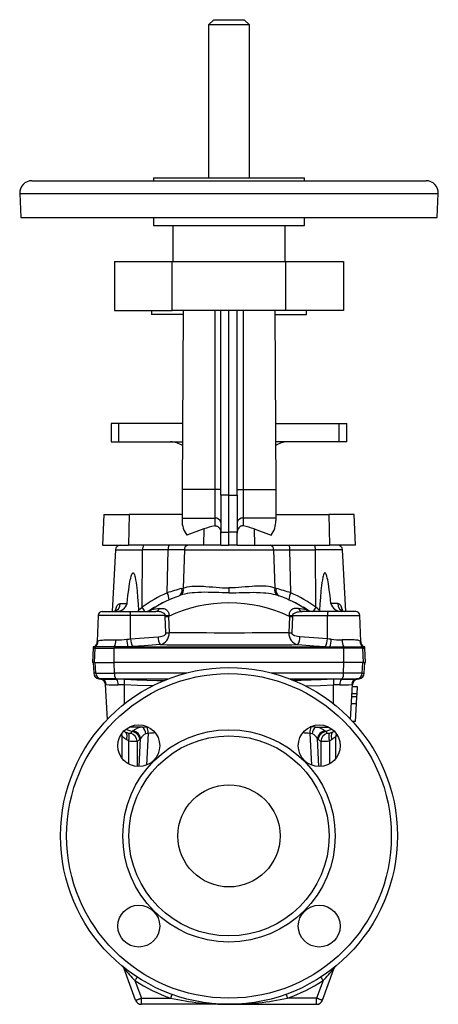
# Model space of a CAD drawing. Extents: x -146 to 626, y -41 to 700.
# Tile 4 of 4: x 421 to 626, y 218 to 700. Entities that reach past the tile are written whole.
import ezdxf

# ---------------------------------------------------------------- set-up
doc = ezdxf.new("R2010")
doc.units = 0
doc.layers.get('0').update_dxf_attribs({"linetype": 'CONTINUOUS'})

msp = doc.modelspace()

# ---------------------------------------------------------------- linework, layer by layer
at = {"color": 7, "linetype": 'CONTINUOUS'}
for p, q in [((515.89, 700.28), (513.39, 697.78)), ((515.89, 700.28), (530.89, 700.28)), ((533.39, 697.78), (530.89, 700.28)), ((513.39, 697.78), (513.39, 622.88)), ((533.39, 697.78), (513.39, 697.78)), ((533.39, 622.88), (533.39, 697.78)), ((486.39, 622.88), (486.39, 621.38)), ((486.39, 622.88), (559.65, 622.88)), ((559.65, 622.88), (560.39, 622.88)), ((560.39, 621.38), (560.39, 622.88)), ((426.89, 621.38), (504.15, 621.38)), ((504.15, 621.38), (619.89, 621.38)), ((420.9, 615.06), (421.51, 603.38)), ((420.9, 615.06), (502.95, 615.06)), ((502.95, 615.06), (625.89, 615.06)), ((625.27, 603.38), (625.89, 615.06)), ((421.51, 603.38), (503.07, 603.38)), ((486.39, 603.38), (486.39, 599.38)), ((503.07, 603.38), (625.27, 603.38)), ((560.39, 599.38), (560.39, 603.38)), ((486.39, 599.38), (559.65, 599.38)), ((495.89, 599.38), (495.89, 581.88)), ((550.89, 581.88), (550.89, 599.38)), ((559.65, 599.38), (560.39, 599.38)), ((467.39, 581.88), (467.39, 557.88)), ((467.39, 581.88), (495.64, 581.88)), ((495.64, 557.88), (495.64, 581.88)), ((495.64, 581.88), (551.15, 581.88)), ((551.15, 557.88), (551.15, 581.88)), ((551.15, 581.88), (579.39, 581.88)), ((579.39, 581.88), (579.39, 557.88)), ((467.39, 557.88), (495.64, 557.88)), ((485.39, 557.88), (485.39, 555.88)), ((500.88, 555.88), (485.39, 555.88)), ((551.15, 557.88), (495.64, 557.88)), ((500.89, 557.88), (500.47, 470.18)), ((516.39, 557.88), (516.39, 470.18)), ((519.39, 467.4), (519.39, 557.88)), ((523.39, 467.32), (523.39, 557.88)), ((527.39, 467.4), (527.39, 557.88)), ((530.39, 557.88), (530.39, 470.18)), ((545.89, 557.88), (546.32, 470.18)), ((545.9, 555.88), (561.39, 555.88)), ((579.39, 557.88), (551.15, 557.88)), ((561.39, 555.88), (561.39, 557.88)), ((465.64, 502.44), (465.64, 493.44)), ((469.48, 502.44), (465.64, 502.44)), ((500.62, 502.44), (469.48, 502.44)), ((469.48, 493.44), (469.48, 502.44)), ((546.16, 502.44), (577.31, 502.44)), ((577.31, 502.44), (581.14, 502.44)), ((577.31, 493.44), (577.31, 502.44)), ((581.14, 493.44), (581.14, 502.44)), ((465.64, 493.44), (469.48, 493.44)), ((469.48, 493.44), (500.58, 493.44)), ((577.31, 493.44), (546.21, 493.44)), ((581.14, 493.44), (577.31, 493.44)), ((516.39, 470.18), (500.47, 470.18)), ((516.39, 470.18), (516.39, 456.04)), ((519.39, 470.18), (516.39, 470.18)), ((527.39, 470.18), (530.39, 470.18)), ((530.39, 470.18), (530.39, 456.04)), ((530.39, 470.18), (546.32, 470.18)), ((519.39, 467.4), (519.39, 449.21)), ((523.39, 467.32), (519.39, 467.4)), ((523.39, 467.32), (527.39, 467.4)), ((523.39, 449.14), (523.39, 467.32)), ((527.39, 467.4), (527.39, 449.21)), ((462.05, 457.88), (461.39, 442.88)), ((462.05, 457.88), (474.48, 457.88)), ((474.48, 457.88), (474.25, 442.88)), ((500.41, 457.88), (474.48, 457.88)), ((500.4, 456.04), (500.39, 454.94)), ((500.4, 456.04), (516.39, 456.04)), ((516.39, 456.04), (516.39, 452.27)), ((546.39, 456.04), (530.39, 456.04)), ((530.39, 456.04), (530.39, 452.27)), ((546.38, 457.88), (572.3, 457.88)), ((546.39, 456.04), (546.39, 454.94)), ((584.74, 457.88), (572.3, 457.88)), ((572.3, 457.88), (572.54, 442.88)), ((585.39, 442.88), (584.74, 457.88)), ((511.02, 450.76), (502.75, 447.74)), ((511.02, 450.76), (510.89, 442.88)), ((519.39, 442.88), (519.39, 449.21)), ((519.39, 449.21), (523.39, 449.14)), ((527.39, 449.21), (523.39, 449.14)), ((523.39, 442.88), (523.39, 449.14)), ((527.39, 442.88), (527.39, 449.21)), ((535.77, 450.76), (544.04, 447.74)), ((535.77, 450.76), (535.89, 442.88)), ((461.39, 442.88), (474.25, 442.88)), ((467.77, 440.51), (466.19, 410.38)), ((467.77, 440.51), (481.09, 440.51)), ((510.89, 442.88), (474.25, 442.88)), ((480.84, 412.44), (481.09, 440.51)), ((493.64, 440.51), (481.09, 440.51)), ((493.11, 419.47), (493.64, 440.51)), ((501.55, 440.51), (501.01, 421.81)), ((501.55, 440.51), (545.24, 440.51)), ((519.39, 442.88), (510.89, 442.88)), ((519.39, 442.88), (523.39, 442.88)), ((527.39, 442.88), (523.39, 442.88)), ((527.39, 442.88), (535.89, 442.88)), ((535.89, 442.88), (572.54, 442.88)), ((545.24, 440.51), (545.77, 421.81)), ((553.67, 419.47), (553.15, 440.51)), ((553.15, 440.51), (565.69, 440.51)), ((565.95, 412.44), (565.69, 440.51)), ((579.02, 440.51), (565.69, 440.51)), ((585.39, 442.88), (572.54, 442.88)), ((580.6, 410.38), (579.02, 440.51)), ((500.22, 421.61), (501.01, 421.81)), ((523.39, 421.88), (523.39, 419.52)), ((546.57, 421.61), (545.77, 421.81)), ((499.58, 418.26), (499.02, 418.06)), ((547.2, 418.26), (547.77, 418.06)), ((461.33, 410.38), (474.69, 410.38)), ((470.16, 414.17), (473.47, 414.17)), ((474.69, 410.38), (487.49, 410.38)), ((572.09, 410.38), (559.3, 410.38)), ((585.46, 410.38), (572.09, 410.38)), ((576.63, 414.17), (573.31, 414.17)), ((459.33, 408.45), (458.88, 395.71)), ((475.11, 408.45), (459.33, 408.45)), ((475.19, 396.9), (475.11, 408.45)), ((492.19, 408.45), (475.11, 408.45)), ((492.19, 407.84), (492.19, 408.45)), ((492.54, 399.8), (492.19, 407.84)), ((493.86, 408.35), (493.78, 407.91)), ((493.78, 407.91), (494.13, 399.87)), ((553.01, 407.91), (552.66, 399.87)), ((552.93, 408.35), (553.01, 407.91)), ((554.25, 399.8), (554.6, 407.84)), ((554.6, 407.84), (554.6, 408.45)), ((554.6, 408.45), (571.68, 408.45)), ((571.59, 396.9), (571.68, 408.45)), ((571.68, 408.45), (587.46, 408.45)), ((587.91, 395.71), (587.46, 408.45)), ((456.89, 392.38), (456.53, 385.38)), ((457.59, 393.07), (456.89, 392.94)), ((456.89, 392.94), (456.89, 392.38)), ((456.89, 392.94), (457.24, 392.94)), ((457.89, 392.38), (456.89, 392.38)), ((457.24, 392.94), (457.31, 392.96)), ((457.24, 392.94), (457.31, 392.95)), ((457.89, 392.94), (457.24, 392.94)), ((457.31, 392.95), (457.32, 392.96)), ((457.53, 385.38), (457.89, 392.38)), ((467.21, 392.94), (457.89, 392.94)), ((457.89, 392.94), (457.89, 392.38)), ((457.89, 392.38), (467.21, 392.38)), ((467.1, 385.38), (467.21, 392.38)), ((473.81, 392.94), (467.21, 392.94)), ((467.21, 392.94), (467.21, 392.38)), ((579.58, 392.38), (467.21, 392.38)), ((473.81, 392.94), (572.98, 392.94)), ((572.98, 392.94), (579.58, 392.94)), ((579.58, 392.94), (588.89, 392.94)), ((579.58, 392.94), (579.58, 392.38)), ((588.89, 392.38), (579.58, 392.38)), ((579.69, 385.38), (579.58, 392.38)), ((588.89, 392.94), (589.55, 392.94)), ((588.89, 392.94), (588.89, 392.38)), ((588.89, 392.38), (589.89, 392.38)), ((589.26, 385.38), (588.89, 392.38)), ((589.89, 392.94), (589.19, 393.07)), ((589.55, 392.94), (589.46, 392.96)), ((589.55, 392.94), (589.47, 392.96)), ((589.89, 392.94), (589.55, 392.94)), ((589.89, 392.38), (589.89, 392.94)), ((590.26, 385.38), (589.89, 392.38)), ((457.53, 385.38), (456.53, 385.38)), ((456.89, 385.38), (457.17, 380.19)), ((457.53, 385.38), (467.1, 385.38)), ((458.17, 380.19), (457.89, 385.38)), ((579.69, 385.38), (467.1, 385.38)), ((467.28, 380.19), (467.21, 385.38)), ((579.51, 380.19), (579.58, 385.38)), ((589.26, 385.38), (579.69, 385.38)), ((588.62, 380.19), (588.89, 385.38)), ((589.26, 385.38), (590.26, 385.38)), ((589.62, 380.19), (589.89, 385.38)), ((458.17, 380.19), (457.17, 380.19)), ((458.17, 380.19), (467.28, 380.19)), ((459.64, 377.39), (460.49, 377.24)), ((459.64, 377.39), (460.63, 377.39)), ((467.98, 377.39), (460.63, 377.39)), ((460.9, 377.35), (460.63, 377.39)), ((502.51, 380.19), (467.28, 380.19)), ((467.98, 377.39), (493.82, 377.39)), ((468.29, 377.2), (467.98, 377.39)), ((579.51, 380.19), (544.28, 380.19)), ((552.97, 377.39), (578.81, 377.39)), ((578.5, 377.2), (578.81, 377.39)), ((578.81, 377.39), (586.15, 377.39)), ((588.62, 380.19), (579.51, 380.19)), ((585.88, 377.35), (586.15, 377.39)), ((587.15, 377.39), (586.15, 377.39)), ((586.3, 377.24), (587.15, 377.39)), ((588.62, 380.19), (589.62, 380.19)), ((463.86, 357.49), (462.96, 374.58)), ((472.16, 365.04), (472.15, 374.34)), ((574.63, 365.04), (574.64, 374.34)), ((582.93, 357.49), (583.83, 374.58)), ((586.27, 373.48), (583.77, 373.48)), ((586.08, 369.93), (586.27, 373.48)), ((586.01, 368.56), (583.51, 368.56)), ((586.08, 369.93), (583.58, 369.93)), ((585.83, 365.13), (586.01, 368.56)), ((586.01, 368.56), (586.08, 369.93)), ((585.83, 365.13), (583.33, 365.13)), ((585.37, 356.36), (585.83, 365.13)), ((472.85, 352.62), (475.99, 351.48)), ((481.01, 353.7), (474.53, 353.7)), ((483.36, 353.82), (483.61, 353.82)), ((563.43, 353.82), (563.18, 353.82)), ((565.77, 353.7), (572.25, 353.7)), ((573.94, 352.62), (570.8, 351.48)), ((585.37, 356.36), (583.99, 356.36)), ((471.14, 338.23), (471.14, 348.98)), ((472.39, 351.33), (471.72, 351.58)), ((475.99, 351.48), (476.36, 351.85)), ((479.34, 334.32), (480.09, 348.09)), ((480.09, 348.09), (479.71, 347.72)), ((483.87, 350.77), (483.02, 335.06)), ((562.92, 350.77), (563.77, 335.06)), ((567.44, 334.32), (566.7, 348.09)), ((566.7, 348.09), (567.08, 347.72)), ((570.8, 351.48), (570.42, 351.85)), ((574.4, 351.33), (575.07, 351.58)), ((575.64, 338.23), (575.64, 348.98)), ((474.18, 346.94), (474.18, 335.64)), ((478.36, 346.82), (478.36, 334.36)), ((568.42, 346.82), (568.42, 334.36)), ((572.61, 346.94), (572.61, 335.64)), ((477.68, 219.85), (472.08, 235.22)), ((569.11, 219.85), (574.71, 235.22)), ((477.35, 229.53), (480.49, 220.88)), ((569.44, 229.53), (566.29, 220.88)), ((480.49, 217.88), (480.49, 220.88)), ((480.49, 220.88), (494.76, 220.88)), ((523.39, 217.88), (480.49, 217.88)), ((523.39, 217.88), (566.29, 217.88)), ((566.29, 220.88), (552.03, 220.88)), ((566.29, 217.88), (566.29, 220.88))]:
    msp.add_line(p, q, dxfattribs=at)
for points in [[(500.47, 470.18), (500.46, 469.43), (500.46, 468.68), (500.46, 467.94), (500.45, 467.2), (500.45, 466.46), (500.45, 465.73), (500.44, 465), (500.44, 464.28), (500.44, 463.57), (500.43, 462.87), (500.43, 462.18), (500.43, 461.5), (500.42, 460.83), (500.42, 460.18), (500.42, 459.54), (500.41, 458.91), (500.41, 458.3), (500.41, 457.71), (500.4, 457.13), (500.4, 456.57), (500.4, 456.04)], [(546.32, 470.18), (546.32, 469.43), (546.33, 468.68), (546.33, 467.94), (546.33, 467.2), (546.34, 466.46), (546.34, 465.73), (546.34, 465), (546.35, 464.28), (546.35, 463.57), (546.35, 462.87), (546.36, 462.18), (546.36, 461.5), (546.36, 460.83), (546.37, 460.18), (546.37, 459.54), (546.37, 458.91), (546.38, 458.3), (546.38, 457.71), (546.38, 457.13), (546.39, 456.57), (546.39, 456.04)], [(516.39, 452.27), (516.74, 452.31), (517.1, 452.29), (517.44, 452.2), (517.77, 452.06), (518.06, 451.87), (518.33, 451.64), (518.66, 451.24), (518.93, 450.78), (519.08, 450.45), (519.19, 450.11), (519.28, 449.75), (519.35, 449.39), (519.39, 448.67)], [(530.39, 452.27), (530.05, 452.31), (529.69, 452.29), (529.35, 452.2), (529.02, 452.06), (528.73, 451.87), (528.46, 451.64), (528.13, 451.24), (527.86, 450.78), (527.71, 450.45), (527.6, 450.11), (527.51, 449.75), (527.44, 449.39), (527.39, 448.67)], [(501.55, 440.51), (500.73, 440.51), (499.85, 440.51), (498.9, 440.51), (497.91, 440.52), (496.89, 440.51), (495.85, 440.51), (494.76, 440.51), (493.64, 440.51)], [(545.24, 440.51), (546.06, 440.51), (546.94, 440.51), (547.89, 440.51), (548.88, 440.52), (549.89, 440.51), (550.94, 440.51), (552.03, 440.51), (553.15, 440.51)], [(473.47, 414.17), (473.93, 418.22), (474.29, 421.02), (474.7, 423.81), (474.87, 424.79), (475.06, 425.77), (475.27, 426.74), (475.53, 427.7), (475.68, 428.17), (475.86, 428.63), (475.97, 428.85), (476.11, 429.05), (476.26, 429.19), (476.36, 429.23), (476.46, 429.24), (476.55, 429.2), (476.67, 429.1), (476.8, 428.94), (476.9, 428.75), (477.11, 428.23), (477.27, 427.69), (477.4, 427.13), (477.67, 425.81), (477.89, 424.48), (478.06, 423.13), (478.22, 421.78), (478.36, 420.43), (478.65, 417.26), (478.9, 414.08), (479.12, 410.9)], [(573.31, 414.17), (572.86, 418.22), (572.5, 421.02), (572.08, 423.81), (571.91, 424.79), (571.73, 425.77), (571.51, 426.74), (571.26, 427.7), (571.11, 428.17), (570.93, 428.63), (570.81, 428.85), (570.68, 429.05), (570.53, 429.19), (570.43, 429.23), (570.33, 429.24), (570.24, 429.2), (570.11, 429.1), (569.99, 428.94), (569.88, 428.75), (569.68, 428.23), (569.52, 427.69), (569.39, 427.13), (569.12, 425.81), (568.9, 424.48), (568.72, 423.13), (568.57, 421.78), (568.43, 420.43), (568.13, 417.26), (567.89, 414.08), (567.67, 410.9)], [(523.39, 419.52), (521.72, 419.53), (520.06, 419.55), (518.38, 419.59), (516.72, 419.63), (514.99, 419.67), (513.26, 419.7), (511.56, 419.72), (509.85, 419.7), (508.16, 419.65), (506.5, 419.55), (505.29, 419.44), (504.11, 419.29), (502.95, 419.1), (501.8, 418.87), (500.67, 418.59), (499.58, 418.26)], [(501.01, 421.81), (501.97, 422.12), (502.98, 422.37), (504.02, 422.56), (505.14, 422.69), (506.29, 422.78), (507.47, 422.81), (508.59, 422.81), (509.74, 422.77), (510.91, 422.71), (512.09, 422.63), (513.74, 422.49), (515.42, 422.34), (517.13, 422.18), (518.67, 422.06), (520.22, 421.96), (521.81, 421.9), (523.39, 421.88)], [(545.77, 421.81), (544.81, 422.12), (543.81, 422.37), (542.76, 422.56), (541.65, 422.69), (540.5, 422.78), (539.32, 422.81), (538.19, 422.81), (537.05, 422.77), (535.88, 422.71), (534.7, 422.63), (533.04, 422.49), (531.36, 422.34), (529.66, 422.18), (528.12, 422.06), (526.56, 421.96), (524.98, 421.9), (523.39, 421.88)], [(523.39, 419.52), (525.06, 419.53), (526.73, 419.55), (528.4, 419.59), (530.07, 419.63), (531.8, 419.67), (533.52, 419.7), (535.23, 419.72), (536.94, 419.7), (538.63, 419.65), (540.29, 419.55), (541.49, 419.44), (542.68, 419.29), (543.84, 419.1), (544.99, 418.87), (546.11, 418.59), (547.2, 418.26)], [(495.11, 416.5), (497.05, 417.31), (499.02, 418.06)], [(551.67, 416.5), (549.74, 417.31), (547.77, 418.06)], [(468.27, 410.91), (468.27, 410.91), (468.26, 410.9), (468.23, 410.87), (468.19, 410.82), (468.12, 410.76), (468.02, 410.69), (467.9, 410.61), (467.74, 410.53), (467.57, 410.47), (467.37, 410.41), (467.17, 410.38), (467.02, 410.38)], [(467.68, 410.51), (467.76, 410.91), (467.9, 411.48), (468.06, 412.02), (468.26, 412.52), (468.44, 412.89), (468.64, 413.22), (468.86, 413.51), (469.08, 413.74), (469.33, 413.92), (469.58, 414.06), (469.76, 414.12), (470.16, 414.17)], [(479.12, 410.9), (479.97, 411.68), (480.84, 412.44)], [(479.18, 410.38), (479.14, 410.64), (479.12, 410.9)], [(492.19, 408.45), (492.19, 408.64), (492.13, 408.83), (492.04, 408.98), (491.92, 409.12), (491.66, 409.36), (491.35, 409.56), (491, 409.74), (490.64, 409.89), (490.26, 410.02), (489.87, 410.12), (489.29, 410.24), (488.7, 410.32), (488.09, 410.36), (487.49, 410.38)], [(489.38, 411.8), (489.8, 411.85), (490.37, 411.87), (490.94, 411.84), (491.49, 411.74), (491.92, 411.6), (492.33, 411.42), (492.71, 411.17), (492.99, 410.95), (493.25, 410.68), (493.47, 410.39), (493.64, 410.1), (493.77, 409.79), (493.87, 409.47), (493.92, 409.09), (493.91, 408.7), (493.86, 408.35)], [(557.41, 411.8), (556.99, 411.85), (556.42, 411.87), (555.85, 411.84), (555.3, 411.74), (554.87, 411.6), (554.46, 411.42), (554.07, 411.17), (553.8, 410.95), (553.54, 410.68), (553.31, 410.39), (553.15, 410.1), (553.02, 409.79), (552.92, 409.47), (552.87, 409.09), (552.87, 408.7), (552.93, 408.35)], [(554.6, 408.45), (554.6, 408.64), (554.66, 408.83), (554.75, 408.98), (554.86, 409.12), (555.13, 409.36), (555.43, 409.56), (555.78, 409.74), (556.15, 409.89), (556.53, 410.02), (556.91, 410.12), (557.5, 410.24), (558.09, 410.32), (558.69, 410.36), (559.3, 410.38)], [(567.67, 410.9), (566.82, 411.68), (565.95, 412.44)], [(567.6, 410.38), (567.64, 410.64), (567.67, 410.9)], [(579.11, 410.51), (579.03, 410.91), (578.89, 411.48), (578.72, 412.02), (578.53, 412.52), (578.35, 412.89), (578.15, 413.22), (577.93, 413.51), (577.71, 413.74), (577.46, 413.92), (577.2, 414.06), (577.03, 414.12), (576.63, 414.17)], [(458.89, 395.71), (458.88, 395.68), (458.94, 395.66), (459.05, 395.73), (459.18, 395.82)], [(459.18, 395.82), (459.46, 395.97), (459.83, 396.1), (460.29, 396.21), (460.82, 396.29), (461.45, 396.36), (462.16, 396.41), (462.93, 396.44), (463.77, 396.47), (464.57, 396.48), (465.41, 396.48), (466.28, 396.47), (467.19, 396.46), (467.78, 396.45), (468.03, 396.44)], [(473.35, 396.74), (474.28, 396.82), (475.19, 396.9)], [(475.19, 396.9), (481.92, 397.42), (488.66, 397.89)], [(488.66, 397.89), (489.06, 397.93), (489.8, 398.03), (490.52, 398.2), (491.22, 398.44), (491.66, 398.65), (492.05, 398.92), (492.23, 399.09), (492.39, 399.28), (492.5, 399.53), (492.54, 399.8)], [(552.66, 399.87), (549.12, 399.85), (545.56, 399.84), (541.98, 399.82), (538.4, 399.81), (534.66, 399.8), (530.91, 399.79), (527.15, 399.79), (523.39, 399.79), (519.73, 399.79), (516.07, 399.79), (512.41, 399.8), (508.76, 399.81), (505.08, 399.82), (501.42, 399.84), (497.76, 399.85), (494.13, 399.87)], [(558.13, 397.89), (557.72, 397.93), (556.99, 398.03), (556.26, 398.2), (555.56, 398.44), (555.13, 398.65), (554.73, 398.92), (554.55, 399.09), (554.4, 399.28), (554.28, 399.53), (554.25, 399.8)], [(571.59, 396.9), (564.86, 397.42), (558.13, 397.89)], [(573.43, 396.74), (572.51, 396.82), (571.59, 396.9)], [(587.61, 395.82), (587.32, 395.97), (586.95, 396.1), (586.5, 396.21), (585.96, 396.29), (585.34, 396.36), (584.63, 396.41), (583.86, 396.44), (583.01, 396.47), (582.22, 396.48), (581.38, 396.48), (580.5, 396.47), (579.59, 396.46), (579.01, 396.45), (578.76, 396.44)], [(587.9, 395.71), (587.9, 395.68), (587.85, 395.66), (587.73, 395.73), (587.61, 395.82)], [(476.19, 393.1), (475.01, 393.02), (473.81, 392.94)], [(489.61, 394.09), (481.81, 393.54), (476.19, 393.1)], [(489.61, 394.09), (492.92, 394.07), (496.25, 394.05), (499.6, 394.04), (502.95, 394.02), (506.31, 394.01), (509.72, 394), (513.13, 393.99), (516.55, 393.99), (519.97, 393.98), (523.39, 393.98), (527.27, 393.98), (531.14, 393.99), (535.02, 393.99), (538.89, 394), (541.96, 394.01), (545.01, 394.03), (548.06, 394.04), (551.11, 394.06), (554.15, 394.07), (557.18, 394.09)], [(557.18, 394.09), (564.98, 393.54), (570.6, 393.1)], [(570.6, 393.1), (571.78, 393.02), (572.98, 392.94)], [(460.48, 377.38), (460.49, 377.32), (460.49, 377.26), (460.49, 377.24)], [(472.2, 377.13), (478.2, 376.9), (488, 376.58), (491.6, 376.49)], [(574.58, 377.13), (568.59, 376.9), (558.78, 376.58), (555.19, 376.49)], [(586.3, 377.38), (586.3, 377.32), (586.3, 377.26), (586.3, 377.24)], [(485.88, 373.84), (484.98, 373.87), (478.56, 374.09), (472.15, 374.34)], [(560.92, 373.84), (561.8, 373.87), (568.22, 374.09), (574.64, 374.34)], [(481.01, 353.7), (482.18, 353.77), (483.36, 353.82)], [(565.77, 353.7), (564.61, 353.77), (563.43, 353.82)], [(473.08, 347.57), (472.84, 347.75), (472.6, 347.92), (472.38, 348.08), (472.18, 348.23), (471.99, 348.37), (471.82, 348.49), (471.66, 348.61), (471.53, 348.7), (471.41, 348.79), (471.32, 348.86), (471.24, 348.91), (471.19, 348.95), (471.15, 348.98), (471.14, 348.98)], [(472.39, 351.33), (472.54, 351.26), (472.67, 351.17), (472.8, 351.05), (472.91, 350.91), (473.01, 350.75), (473.1, 350.57), (473.18, 350.36), (473.23, 350.14), (473.28, 349.9), (473.31, 349.64), (473.32, 349.38), (473.32, 349.09), (473.3, 348.8), (473.27, 348.5), (473.22, 348.2), (473.16, 347.88), (473.08, 347.57)], [(474.18, 346.94), (473.61, 347.23), (473.08, 347.57)], [(572.61, 346.94), (573.18, 347.23), (573.7, 347.57)], [(574.4, 351.33), (574.25, 351.26), (574.11, 351.17), (573.99, 351.05), (573.87, 350.91), (573.77, 350.75), (573.69, 350.57), (573.61, 350.36), (573.55, 350.14), (573.51, 349.9), (573.48, 349.64), (573.47, 349.38), (573.47, 349.09), (573.48, 348.8), (573.52, 348.5), (573.56, 348.2), (573.63, 347.88), (573.7, 347.57)], [(573.7, 347.57), (573.95, 347.75), (574.18, 347.92), (574.4, 348.08), (574.61, 348.23), (574.8, 348.37), (574.97, 348.49), (575.13, 348.61), (575.26, 348.7), (575.38, 348.79), (575.47, 348.86), (575.55, 348.91), (575.6, 348.95), (575.63, 348.98), (575.64, 348.98)], [(472.08, 235.22), (472.08, 235.22), (472.09, 235.23), (472.09, 235.23), (472.1, 235.23), (472.12, 235.24), (472.13, 235.24), (472.15, 235.25), (472.17, 235.26)], [(574.71, 235.22), (574.71, 235.22), (574.7, 235.23), (574.69, 235.23), (574.68, 235.23), (574.67, 235.24), (574.65, 235.24), (574.64, 235.25), (574.61, 235.26)], [(478.44, 231.2), (478.43, 231.19), (478.4, 231.16), (478.37, 231.09), (478.31, 231.01), (478.24, 230.91), (478.16, 230.78), (478.07, 230.64), (477.97, 230.48), (477.85, 230.31), (477.73, 230.12), (477.61, 229.93), (477.48, 229.73), (477.35, 229.53)], [(568.35, 231.2), (568.36, 231.19), (568.38, 231.16), (568.42, 231.09), (568.48, 231.01), (568.54, 230.91), (568.63, 230.78), (568.72, 230.64), (568.82, 230.48), (568.93, 230.31), (569.05, 230.12), (569.18, 229.93), (569.31, 229.73), (569.44, 229.53)], [(495.44, 222.76), (495.43, 222.75), (495.42, 222.71), (495.39, 222.64), (495.36, 222.54), (495.32, 222.43), (495.27, 222.29), (495.21, 222.13), (495.14, 221.95), (495.07, 221.75), (495, 221.55), (494.92, 221.33), (494.84, 221.1), (494.76, 220.88)], [(551.35, 222.76), (551.36, 222.75), (551.37, 222.71), (551.4, 222.64), (551.43, 222.54), (551.47, 222.43), (551.52, 222.29), (551.58, 222.13), (551.64, 221.95), (551.71, 221.75), (551.79, 221.55), (551.87, 221.33), (551.95, 221.1), (552.03, 220.88)], [(477.68, 219.85), (477.69, 219.86), (477.73, 219.87), (477.8, 219.9), (477.89, 219.93), (478.01, 219.97), (478.15, 220.03), (478.32, 220.09), (478.5, 220.15), (478.71, 220.23), (478.93, 220.31), (479.17, 220.39), (479.42, 220.49), (479.68, 220.58), (479.94, 220.68), (480.22, 220.78), (480.49, 220.88)], [(569.11, 219.85), (569.1, 219.86), (569.06, 219.87), (568.99, 219.9), (568.9, 219.93), (568.78, 219.97), (568.64, 220.03), (568.47, 220.09), (568.29, 220.15), (568.08, 220.23), (567.86, 220.31), (567.62, 220.39), (567.37, 220.49), (567.11, 220.58), (566.84, 220.68), (566.57, 220.78), (566.29, 220.88)]]:
    msp.add_lwpolyline(points, dxfattribs=at)
for centre, radius in [((523.39, 300.38), 82.5), ((523.39, 300.38), 79.5), ((479.2, 344.57), 10.25), ((523.39, 300.38), 52), ((567.59, 344.57), 10.25), ((523.39, 300.38), 49), ((523.39, 300.38), 25), ((479.2, 256.18), 10.25), ((567.59, 256.18), 10.25)]:
    msp.add_circle(centre, radius, dxfattribs=at)
for centre, radius, start, end in [((426.89, 615.38), 6, 90, 183), ((619.89, 615.38), 6, 357, 90), ((494.77, 483.44), 10, 54.5663, 90), ((552.01, 483.44), 10, 90, 125.4337), ((512.39, 454.88), 12, 179.7217, 216.4901), ((516.77, 453.38), 2.68, 11.4217, 98.0493), ((530.02, 453.38), 2.68, 81.9507, 168.5783), ((534.39, 454.88), 12, 323.5099, 0.2783), ((523.39, 416.88), 36.08, 101.1903, 110.0667), ((523.39, 416.88), 36.08, 69.9333, 78.8097), ((470.27, 440.38), 2.5, 90, 177), ((484.78, 441.06), 3.72, 150.7646, 188.4962), ((497.32, 441.06), 3.72, 150.7649, 188.4959), ((503.72, 440.73), 2.18, 101.1053, 185.9262), ((543.06, 440.73), 2.18, 354.0738, 78.8947), ((549.46, 441.06), 3.72, 351.5041, 29.2351), ((562.01, 441.06), 3.72, 351.5038, 29.2354), ((576.52, 440.38), 2.5, 3, 90), ((537.93, 283.03), 143.62, 105.2232, 108.1829), ((497.32, 420.61), 3.07, 303.6685, 18.8947), ((497.86, 421.02), 3.25, 302.0418, 14.1362), ((548.93, 421.02), 3.25, 165.8638, 237.9582), ((549.47, 420.61), 3.07, 161.1053, 236.3315), ((508.86, 283.03), 143.62, 71.8171, 74.7768), ((524.09, 351.17), 75, 114.3933, 125.2155), ((523.39, 351.38), 71, 113.4725, 123.5342), ((517.52, 364.53), 56.6, 113.3249, 124.5284), ((487.33, 416.01), 6.74, 0.2656, 30.9245), ((529.26, 364.53), 56.6, 55.4716, 66.6751), ((523.39, 351.38), 71, 56.4658, 66.5275), ((559.46, 416.01), 6.74, 149.0755, 179.7344), ((522.7, 351.17), 75, 54.7845, 65.6067), ((461.33, 408.38), 2, 90, 178), ((466.56, 413.95), 3.6, 277.2736, 3.5419), ((468.29, 415.82), 5.44, 271.3776, 342.3667), ((472.44, 408.88), 2.71, 350.7684, 33.5322), ((461.67, 399.16), 23.32, 28.755, 34.7225), ((482.7, 414.38), 4, 270.0321, 302.906), ((482.98, 414.75), 4.36, 285.8968, 304.4476), ((502.76, 317.6), 95.15, 98.0888, 100.4897), ((487.25, 412.66), 2.29, 275.8585, 338.0842), ((523.39, 344.92), 69.61, 64.8228, 115.1772), ((544.02, 317.6), 95.15, 79.5103, 81.9112), ((559.54, 412.66), 2.29, 201.9158, 264.1415), ((563.81, 414.75), 4.36, 235.5524, 254.1032), ((564.09, 414.38), 4, 237.1885, 269.968), ((585.12, 399.16), 23.32, 145.2775, 151.245), ((574.35, 408.88), 2.71, 146.4678, 189.2316), ((578.5, 415.82), 5.44, 197.6333, 268.6224), ((580.22, 413.95), 3.6, 176.4581, 262.7264), ((579.71, 411.99), 1.61, 222.1112, 270.7868), ((585.46, 408.38), 2, 2, 90), ((497.76, 490.74), 82.48, 266.1253, 267.2851), ((486.41, 558.08), 150.35, 272.2009, 272.8094), ((549.02, 490.74), 82.48, 272.7149, 273.8747), ((560.38, 558.08), 150.35, 267.1906, 267.7991), ((456.08, 395.48), 2.81, 296.179, 4.553), ((455.29, 395.83), 3.89, 311.9795, 359.7658), ((460.96, 396.26), 7.07, 332.0012, 1.4428), ((467.63, 450.45), 54.01, 270.4258, 276.0845), ((492.28, 397.09), 18.93, 181.0573, 192.66), ((482.43, 396.77), 7.24, 178.942, 210.4301), ((495.91, 397.69), 7.25, 178.4093, 209.7348), ((488.42, 399.68), 5.71, 282.0304, 1.9558), ((486.7, 550.66), 150.96, 272.2191, 272.8215), ((558.37, 399.68), 5.71, 178.0442, 257.9696), ((560.09, 550.66), 150.96, 267.1785, 267.7809), ((550.88, 397.69), 7.25, 330.2652, 1.5907), ((564.36, 396.77), 7.24, 329.5699, 1.058), ((554.51, 397.09), 18.93, 347.34, 358.9427), ((579.16, 450.45), 54.01, 263.9155, 269.5742), ((585.82, 396.26), 7.07, 178.5572, 207.9988), ((591.49, 395.83), 3.89, 180.2342, 228.0205), ((590.7, 395.48), 2.81, 175.3713, 243.8949), ((460.16, 380.35), 3, 183, 260), ((461.16, 380.34), 3, 182.9305, 259.9067), ((460.55, 375.54), 1.84, 78.8006, 91.9548), ((459.96, 374.43), 3, 3.0016, 80.0248), ((459.97, 374.29), 3, 3, 79.9975), ((466.1, 451.53), 74.36, 265.9899, 271.6856), ((460.35, 374.47), 2.93, 1.618, 79.0528), ((471.43, 379.74), 4.18, 173.7682, 214.1485), ((469.1, 304.65), 72.55, 87.5503, 90.6412), ((465.51, 374.79), 3.68, 353.9774, 40.8844), ((430.54, 376.6), 41.67, 356.8925, 0.741), ((577.68, 304.65), 72.55, 89.3588, 92.4497), ((616.24, 376.6), 41.67, 179.259, 183.1075), ((581.28, 374.79), 3.68, 139.1156, 186.0226), ((580.68, 451.53), 74.36, 268.3144, 274.0101), ((575.35, 379.74), 4.18, 325.8515, 6.2318), ((586.44, 374.47), 2.93, 100.9472, 178.382), ((586.82, 374.29), 3, 100.0003, 177), ((586.82, 374.43), 3, 99.9752, 176.9984), ((586.24, 375.54), 1.84, 88.0452, 101.1994), ((585.63, 380.34), 3, 280.0933, 357.0695), ((586.63, 380.35), 3, 280, 357), ((463.01, 373.49), 1.09, 75.4489, 92.4156), ((467.42, 421.44), 47.07, 264.9538, 272.1312), ((469.79, 332.38), 42.02, 86.7814, 90.8416), ((577, 332.38), 42.02, 89.1584, 93.2186), ((579.37, 421.44), 47.07, 267.8688, 275.0462), ((583.78, 373.49), 1.09, 87.5844, 104.5511), ((481.94, 344.6), 9.14, 95.7919, 127.5525), ((477.21, 349.81), 5.44, 6.1117, 45.6388), ((470.5, 350.09), 13.39, 2.8844, 16.1453), ((576.29, 350.09), 13.39, 163.8547, 177.1156), ((569.58, 349.81), 5.44, 134.3612, 173.8883), ((564.85, 344.6), 9.14, 52.4475, 84.2081), ((467.14, 348.98), 4, 0, 22.3817), ((478.59, 368.85), 18.59, 250.5038, 256.3707), ((468.78, 348.92), 5.75, 339.8749, 18.9821), ((474.91, 352.49), 1.84, 247.7263, 281.847), ((473.86, 352.67), 2.44, 305.8693, 330.8098), ((474.23, 346.69), 4.13, 1.7556, 75.1974), ((475.39, 347.16), 4.36, 7.3688, 82.0827), ((475.76, 347.53), 4.36, 7.369, 82.0826), ((477.04, 350.26), 3.69, 291.0143, 316.3643), ((484.33, 345.96), 4.75, 111.1048, 153.274), ((485.04, 344.67), 6.21, 100.9246, 112.9855), ((466.63, 638.53), 288.28, 273.4288, 274.0914), ((580.16, 638.53), 288.28, 265.9086, 266.5712), ((561.74, 344.67), 6.21, 67.0145, 79.0754), ((562.46, 345.96), 4.75, 26.726, 68.8952), ((571.02, 347.53), 4.36, 97.9174, 172.631), ((571.4, 347.16), 4.36, 97.9173, 172.6312), ((569.75, 350.26), 3.69, 223.6357, 248.9857), ((572.56, 346.69), 4.13, 104.8026, 178.2444), ((572.93, 352.67), 2.44, 209.1902, 234.1307), ((571.88, 352.49), 1.84, 258.153, 292.2737), ((578.01, 348.92), 5.75, 161.0179, 200.1251), ((568.19, 368.85), 18.59, 283.6293, 289.4962), ((579.64, 348.98), 4, 157.6183, 180), ((477.05, 374.56), 27.77, 264.0616, 272.7104), ((569.74, 374.56), 27.77, 267.2896, 275.9384), ((469.26, 234.2), 3, 20, 50.7191), ((468.61, 233.43), 4, 27.0936, 50.4161), ((578.18, 233.43), 4, 129.5839, 152.9064), ((577.53, 234.2), 3, 129.2809, 160), ((470.57, 234.87), 1.65, 13.3955, 50.8045), ((549.9, 300.21), 101.29, 219.8881, 224.2555), ((496.89, 300.21), 101.29, 315.7445, 320.1119), ((576.22, 234.87), 1.65, 129.1955, 166.6045), ((523.39, 300.38), 84.5, 236.9796, 250.1911), ((523.39, 300.38), 84.5, 289.8089, 303.0204), ((480.49, 220.88), 3, 200, 270), ((523.16, 353.77), 135.89, 257.9381, 270.1003), ((523.59, 354.13), 136.25, 269.9157, 282.0458), ((566.29, 220.88), 3, 270, 340)]:
    msp.add_arc(centre, radius, start, end, dxfattribs=at)

doc.saveas('drawing.dxf')
